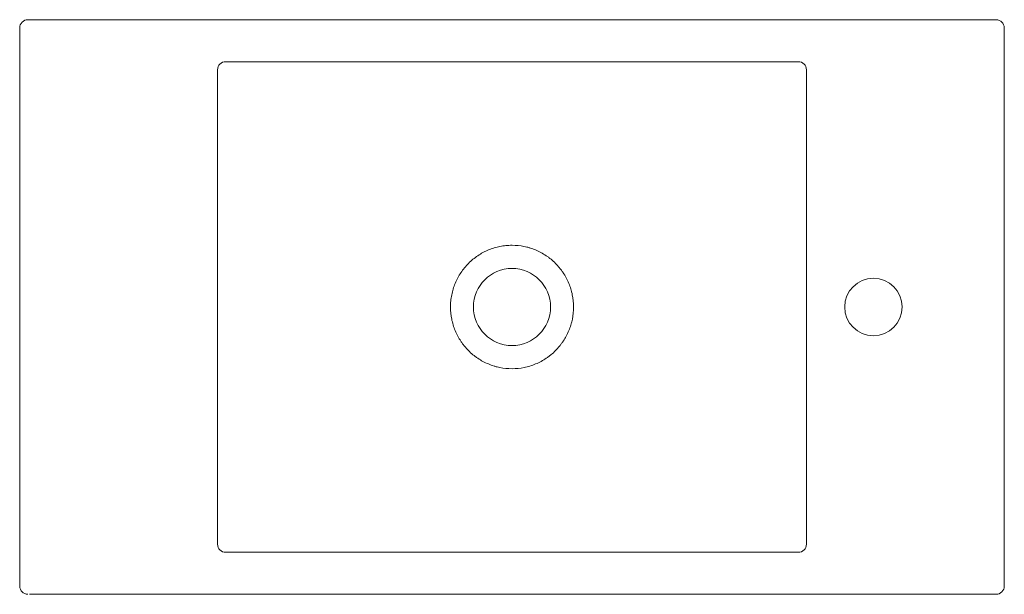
# Model space of a CAD drawing. Header units: millimetres. Extents: x 229.378 to 229.978, y 281.601 to 281.951.
import ezdxf

# ---------------------------------------------------------------- set-up
doc = ezdxf.new("R2010")
doc.units = ezdxf.units.MM
doc.layers.add('SANINDUSA', color=3, linetype='Continuous')

msp = doc.modelspace()

# ---------------------------------------------------------------- linework, layer by layer
at = {"layer": 'SANINDUSA', "linetype": 'Continuous', "lineweight": 15}
for p, q in [((229.38441, 281.95085), (229.38341, 281.95085)), ((229.42939, 281.95085), (229.38441, 281.95085)), ((229.92744, 281.95085), (229.42939, 281.95085)), ((229.97241, 281.95085), (229.92744, 281.95085)), ((229.97341, 281.95085), (229.97241, 281.95085)), ((229.37841, 281.60585), (229.37841, 281.94585)), ((229.97841, 281.94585), (229.97841, 281.60585)), ((229.50397, 281.92524), (229.85286, 281.92524)), ((229.49902, 281.92029), (229.49902, 281.6314)), ((229.85781, 281.6314), (229.85781, 281.92029)), ((229.50397, 281.62645), (229.85286, 281.62645)), ((229.42939, 281.60085), (229.38441, 281.60085)), ((229.92744, 281.60085), (229.42939, 281.60085)), ((229.97241, 281.60085), (229.92744, 281.60085)), ((229.97341, 281.60085), (229.97241, 281.60085))]:
    msp.add_line(p, q, dxfattribs=at)
for centre, radius in [((229.67841, 281.77585), 0.0235), ((229.89867, 281.77585), 0.0175)]:
    msp.add_circle(centre, radius, dxfattribs=at)
for centre, major_axis, ratio, start_param, end_param in [((229.38341, 281.94585), (0.005, 0), 0.999391, 1.570796, 3.141593), ((229.97341, 281.94585), (-0.005, 0), 0.999391, 3.141593, 4.712389), ((229.50416, 281.9201), (0.00374, -0.00374), 0.944906, 2.36588, 3.917306), ((229.85266, 281.9201), (0.00374, 0.00374), 0.944906, 5.507472, 7.058898), ((229.50416, 281.6316), (0.00374, 0.00374), 0.944906, 2.36588, 3.917306), ((229.85266, 281.6316), (0.00374, -0.00374), 0.944906, 5.507472, 7.058898), ((229.38341, 281.60585), (0.005, 0), 0.999391, 3.141593, 4.712389), ((229.97341, 281.60585), (-0.005, 0), 0.999391, 1.570796, 3.141593)]:
    msp.add_ellipse(centre, major_axis=major_axis, ratio=ratio, start_param=start_param, end_param=end_param, dxfattribs=at)
msp.add_open_spline([(229.64093, 281.77585), (229.64093, 281.77337), (229.64117, 281.77093), (229.64189, 281.76731), (229.64219, 281.76612), (229.6429, 281.76375), (229.64332, 281.76259), (229.64472, 281.7592), (229.64587, 281.75704), (229.64758, 281.75447), (229.64793, 281.75397), (229.64867, 281.75297), (229.64904, 281.75248), (229.65021, 281.75106), (229.65103, 281.75015), (229.65276, 281.74842), (229.65366, 281.7476), (229.65508, 281.74642), (229.65556, 281.74605), (229.65655, 281.74531), (229.65706, 281.74495), (229.65962, 281.74323), (229.66178, 281.74207), (229.66516, 281.74066), (229.66632, 281.74024), (229.66809, 281.7397), (229.66868, 281.73954), (229.66988, 281.73923), (229.67048, 281.7391), (229.6735, 281.73849), (229.67595, 281.73825), (229.6809, 281.73825), (229.68335, 281.7385), (229.68696, 281.73922), (229.68815, 281.73952), (229.69052, 281.74025), (229.69168, 281.74067), (229.69507, 281.74208), (229.69722, 281.74324), (229.69978, 281.74496), (229.70028, 281.74532), (229.70127, 281.74605), (229.70176, 281.74644), (229.70318, 281.74761), (229.70408, 281.74843), (229.70581, 281.75017), (229.70663, 281.75107), (229.70779, 281.7525), (229.70817, 281.75298), (229.7089, 281.75398), (229.70926, 281.75448), (229.71097, 281.75706), (229.71211, 281.75922), (229.71351, 281.76261), (229.71393, 281.76376), (229.71446, 281.76554), (229.71463, 281.76614), (229.71492, 281.76733), (229.71506, 281.76793), (229.71566, 281.77095), (229.7159, 281.7734), (229.71589, 281.77835), (229.71565, 281.7808), (229.71505, 281.78381), (229.71491, 281.78441), (229.71461, 281.7856), (229.71445, 281.7862), (229.71391, 281.78798), (229.7135, 281.78913), (229.71209, 281.79253), (229.71094, 281.79468), (229.70923, 281.79725), (229.70888, 281.79775), (229.70814, 281.79875), (229.70776, 281.79923), (229.70659, 281.80066), (229.70577, 281.80157), (229.70405, 281.8033), (229.70314, 281.80412), (229.70173, 281.80529), (229.70124, 281.80567), (229.70025, 281.8064), (229.69975, 281.80676), (229.69718, 281.80848), (229.69502, 281.80964), (229.69164, 281.81105), (229.69048, 281.81146), (229.68871, 281.812), (229.68811, 281.81217), (229.68692, 281.81247), (229.68632, 281.8126), (229.68331, 281.8132), (229.68088, 281.81344), (229.67781, 281.81345), (229.67719, 281.81343), (229.67596, 281.81337), (229.67534, 281.81332), (229.6735, 281.81314), (229.67228, 281.81296), (229.66869, 281.81224), (229.66635, 281.81153), (229.66349, 281.81034), (229.66292, 281.81009), (229.66181, 281.80956), (229.66126, 281.80928), (229.65964, 281.80841), (229.6586, 281.80778), (229.65657, 281.80642), (229.65558, 281.80569), (229.65369, 281.80413), (229.65277, 281.80329), (229.65016, 281.80067), (229.64861, 281.79878), (229.64657, 281.79572), (229.64594, 281.79467), (229.64478, 281.79248), (229.64425, 281.79137), (229.64285, 281.78797), (229.64214, 281.78563), (229.64142, 281.78201), (229.64123, 281.78078), (229.64099, 281.77832), (229.64093, 281.77709), (229.64093, 281.77585)], degree=3, knots=[0, 0, 0, 0, 0.03125, 0.03125, 0.046875, 0.046875, 0.0625, 0.0625, 0.09375, 0.09375, 0.101562, 0.101562, 0.109375, 0.109375, 0.125, 0.125, 0.140625, 0.140625, 0.148437, 0.148437, 0.15625, 0.15625, 0.1875, 0.1875, 0.203125, 0.203125, 0.210937, 0.210937, 0.21875, 0.21875, 0.25, 0.25, 0.28125, 0.28125, 0.296875, 0.296875, 0.3125, 0.3125, 0.34375, 0.34375, 0.351562, 0.351562, 0.359375, 0.359375, 0.375, 0.375, 0.390625, 0.390625, 0.398437, 0.398437, 0.40625, 0.40625, 0.4375, 0.4375, 0.453125, 0.453125, 0.460937, 0.460937, 0.46875, 0.46875, 0.5, 0.5, 0.53125, 0.53125, 0.539062, 0.539062, 0.546875, 0.546875, 0.5625, 0.5625, 0.59375, 0.59375, 0.601562, 0.601562, 0.609375, 0.609375, 0.625, 0.625, 0.640625, 0.640625, 0.648437, 0.648437, 0.65625, 0.65625, 0.6875, 0.6875, 0.703125, 0.703125, 0.710937, 0.710937, 0.71875, 0.71875, 0.75, 0.75, 0.757812, 0.757812, 0.765625, 0.765625, 0.78125, 0.78125, 0.8125, 0.8125, 0.820312, 0.820312, 0.828125, 0.828125, 0.84375, 0.84375, 0.859375, 0.859375, 0.875, 0.875, 0.90625, 0.90625, 0.921875, 0.921875, 0.9375, 0.9375, 0.96875, 0.96875, 0.984375, 0.984375, 1, 1, 1, 1], dxfattribs=at)

doc.saveas('drawing.dxf')
